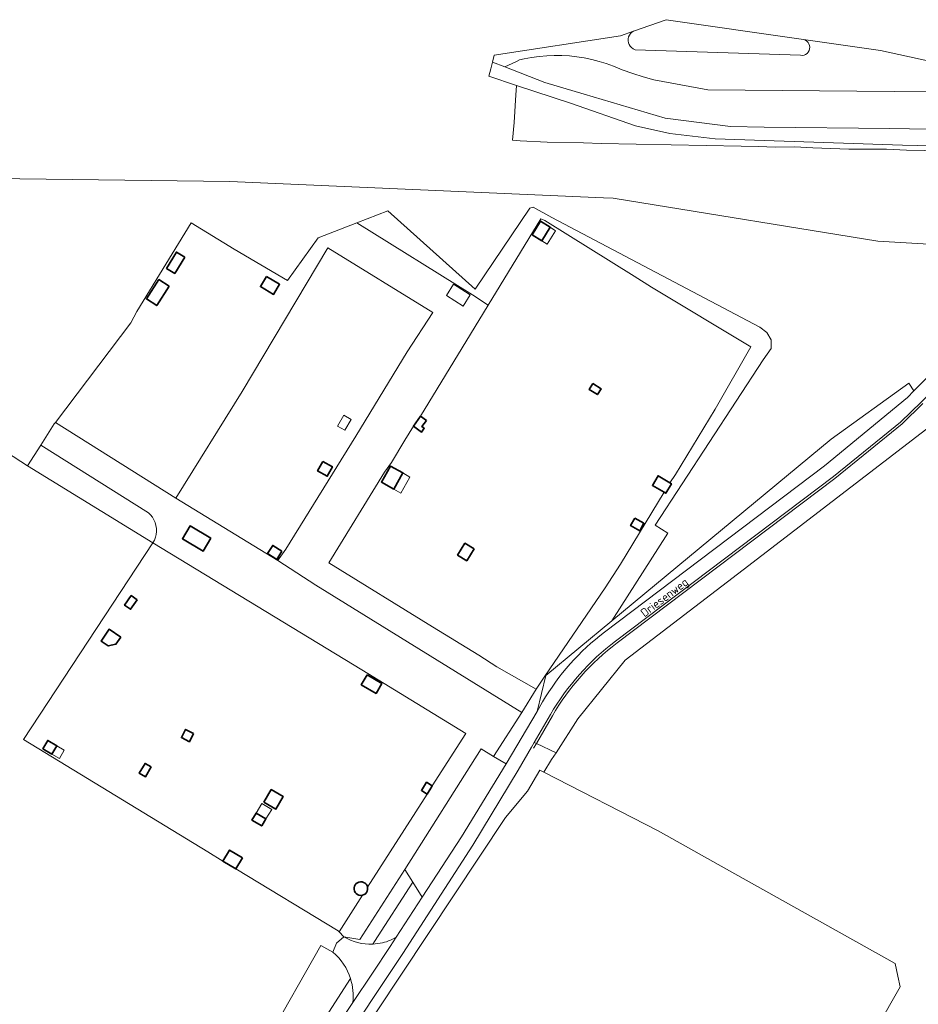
# Model space of a CAD drawing. Header units: metres. Extents: x 178952 to 185583, y 415201 to 419317.
# Tile 93 of 165: x 181001 to 181193, y 417907 to 418118. Entities that reach past the tile are written whole.
import ezdxf
from ezdxf.enums import TextEntityAlignment as Align

# ---------------------------------------------------------------- set-up
doc = ezdxf.new("R2010")
doc.units = ezdxf.units.M
for name, color, linetype, lineweight in [('B-XX-GR-BEPLANTING_CULTUUR_BOSPLANTSOEN-GV', 253, 'Continuous', 18), ('B-XX-GR-BOS_GEMENGD-GV', 253, 'Continuous', 13), ('B-XX-GR-BOUWLAND-GV', 253, 'Continuous', 13), ('B-XX-GR-FRUITTEELT-GV', 253, 'Continuous', 13), ('B-XX-GR-GRAS-GV', 253, 'Continuous', 13), ('B-XX-GR-STRUIK-GV', 253, 'Continuous', 13), ('B-XX-IE-TERREINAFSCHEIDING_KUNSTMATIG_HEKWERK-G', 253, 'IE-TERREINAFSCHEIDING-KUNSTMATIG', 18), ('B-XX-OG-BEBOUWING-GV', 252, 'Continuous', 35), ('B-XX-OG-BEBOUWING_OVERBOUWING-GV', 252, 'Continuous', 18), ('B-XX-OG-BEBOUWING_SCHUUR-GV', 252, 'Continuous', 35), ('B-XX-OG-TERREIN_CULTUURSCHEIDING-GV', 253, 'Continuous', 18), ('B-XX-OG-TOPOGRAFIE-T18', 253, 'Continuous', 18), ('B-XX-OG-WEG-GV', 253, 'Continuous', 18), ('B-XX-VH-VERHARDING_ASFALT-GV', 251, 'Continuous', 18), ('B-XX-VH-VERHARDING_FUNDERING_ZAND-GV', 251, 'Continuous', 18), ('B-XX-VH-VERHARDING_HALFVERHARDING_GRIND-GV', 251, 'Continuous', 18)]:
    doc.layers.add(name, color=color, linetype=linetype, lineweight=lineweight)
doc.styles.add('NLCS-ISO-M-T18', font='NLCS-ISO.ttf', dxfattribs={"height": 1.8})
doc.linetypes.add('IE-TERREINAFSCHEIDING-KUNSTMATIG', pattern='A,4,[82,NLCS.SHX,S=0.75,R=90,X=0,Y=0],4,-2', length=10)

msp = doc.modelspace()

# ---------------------------------------------------------------- linework, layer by layer
at = {"layer": 'B-XX-GR-BEPLANTING_CULTUUR_BOSPLANTSOEN-GV'}
msp.add_lwpolyline([(181169.754, 418113.14), (181169.497, 418113.409), (181169.188, 418113.617), (181168.805, 418113.763), (181139.291, 418118.004), (181132.298, 418115.547), (181131.952, 418115.315), (181131.657, 418115.021), (181131.423, 418114.676), (181131.259, 418114.293), (181131.171, 418113.886), (181131.163, 418113.469), (181131.234, 418113.059), (181131.382, 418112.669), (181131.601, 418112.315), (181131.884, 418112.009), (181132.221, 418111.763), (181132.633, 418111.573), (181168.146, 418110.363), (181168.517, 418110.352), (181168.883, 418110.421), (181169.225, 418110.566), (181169.529, 418110.781), (181169.78, 418111.056), (181169.966, 418111.378), (181170.08, 418111.732), (181170.115, 418112.103), (181170.071, 418112.472), (181169.949, 418112.823)], close=True, dxfattribs=at)
for points in [[(181067.806, 417917.964), (181065.211, 417919.395), (181042.44, 417879.33), (181041.974, 417878.611), (181041.444, 417877.939), (181040.853, 417877.319), (181040.206, 417876.756), (181039.51, 417876.257), (181038.771, 417875.824), (181037.995, 417875.462), (181037.188, 417875.175), (181036.358, 417874.963), (181035.511, 417874.83), (181034.656, 417874.777), (181033.8, 417874.803), (181032.95, 417874.91), (181032.114, 417875.095), (181031.298, 417875.357), (181030.511, 417875.694), (181029.95, 417875.99), (181002.498, 417888.925), (180966.068, 417911.999)], [(180987.801, 417886.358), (181023.193, 417862.642), (181024.457, 417860.165), (181026.136, 417856.873), (181032.516, 417852.136), (181033.613, 417852.946), (181035.303, 417854.193), (181035.556, 417854.38), (181034.851, 417854.858), (181039.938, 417863.176), (181071.574, 417912.281)]]:
    msp.add_lwpolyline(points, dxfattribs=at)
msp.add_lwpolyline([(181071.574, 417912.281, 0.1412239), (181067.806, 417917.964)], format="xyb", dxfattribs=at)
at = {"layer": 'B-XX-GR-BOS_GEMENGD-GV'}
for points in [[(181207.736, 418069.137), (181184.718, 418070.46), (181130.981, 418079.229), (181127.965, 418079.721), (181125.891, 418079.811), (181045.679, 418083.293), (180994.879, 418083.954)], [(180967.595, 418044.827), (181002.3, 418022.329), (181005.123, 418026.751), (181008.025, 418031.295), (181008.269, 418031.617), (181024.466, 418052.999), (181025.705, 418055.389), (181033.328, 418067.785), (181037.424, 418074.447), (181046.606, 418068.757), (181058.059, 418062.018), (181064.616, 418071.176), (181072.914, 418074.394), (181079.588, 418076.982), (181098.321, 418060.199), (181110.065, 418077.586), (181110.747, 418077.751), (181114.793, 418075.566), (181159.395, 418052.039), (181160.908, 418050.873), (181161.825, 418049.297), (181161.864, 418047.44), (181160.092, 418045.045), (181136.958, 418009.53), (181139.655, 418007.824), (181127.642, 417989.048), (181174.712, 418028), (181191.355, 418040.026), (181192.465, 418038.358), (181206.34, 418052.371)], [(181239.29, 418064.066), (181155.839, 418000), (181130.536, 417980.575), (181120.367, 417967.991), (181115.7, 417960.756), (181114.735, 417959.26), (181113.024, 417956.607), (181137.624, 417943.974), (181152.26, 417935.779), (181188.424, 417915.531), (181189.001, 417912.789), (181189.482, 417910.504), (181184.587, 417901.905)]]:
    msp.add_lwpolyline(points, dxfattribs=at)
at = {"layer": 'B-XX-GR-BOUWLAND-GV'}
msp.add_lwpolyline([(181173.607, 417891.19), (181184.587, 417901.905), (181189.482, 417910.504), (181189.001, 417912.789), (181188.424, 417915.531), (181152.26, 417935.779), (181137.624, 417943.974), (181113.024, 417956.607), (181112.178, 417957.041), (181109.578, 417952.507), (181104.816, 417946.818), (181071.478, 417896.68), (181045.681, 417856.992), (181043.557, 417849.175), (181043.127, 417847.592), (181102.145, 417806.296), (181102.313, 417806.179), (181109.71, 417812.344), (181125.644, 417832.658), (181142.916, 417854.677)], close=True, dxfattribs=at)
at = {"layer": 'B-XX-GR-FRUITTEELT-GV'}
for points in [[(181055.981, 418001.97), (181064.159, 417996.671), (181108.352, 417969.37), (181111.383, 417974.39), (181102.999, 417979.176), (181099.116, 417981.671), (181089.157, 417987.787), (181066.942, 418001.45), (181078.899, 418020.956), (181080.372, 418022.985), (181083.231, 418027.775), (181085.112, 418030.824), (181086.597, 418032.948), (181097.293, 418050.564), (181101.082, 418056.777), (181097.777, 418059.008), (181072.914, 418074.394), (181064.616, 418071.176), (181058.059, 418062.018), (181046.606, 418068.757), (181037.424, 418074.447), (181033.328, 418067.785), (181025.705, 418055.389), (181024.466, 418052.999), (181008.269, 418031.617), (181034.103, 418015.366), (181048.297, 418038.271), (181066.679, 418069.077), (181089.216, 418055.183), (181083.769, 418046.779), (181072.686, 418028.633), (181057.713, 418004.413), (181056.301, 418002.411)], [(181111.383, 417974.39), (181113.256, 417977.138), (181126.213, 417996.149), (181129.497, 418001.196), (181138.849, 418016.623), (181139.219, 418016.406), (181140.428, 418018.468), (181140.094, 418018.664), (181141.33, 418020.425), (181149.804, 418034.416), (181157.477, 418047.835), (181136.163, 418060.63), (181132.417, 418062.979), (181113.251, 418074.895), (181112.384, 418075.309), (181101.082, 418056.777), (181097.293, 418050.564), (181086.597, 418032.948), (181085.112, 418030.824), (181083.231, 418027.775), (181080.372, 418022.985), (181078.899, 418020.956), (181066.942, 418001.45), (181089.157, 417987.787), (181099.116, 417981.671), (181102.999, 417979.176)], [(181034.103, 418015.366), (181055.981, 418001.97), (181056.301, 418002.411), (181057.713, 418004.413), (181072.686, 418028.633), (181083.769, 418046.779), (181089.216, 418055.183), (181066.679, 418069.077), (181048.297, 418038.271)], [(181029.196, 418005.752), (181001.428, 417963.584), (181040.942, 417939.484), (181044.189, 417937.515), (181047.002, 417935.81), (181068.947, 417922.505), (181069.13, 417922.314), (181074.152, 417930.179), (181074.176, 417930.185), (181074.493, 417930.31), (181074.773, 417930.505), (181075, 417930.76), (181075.161, 417931.061), (181075.249, 417931.391), (181075.257, 417931.732), (181075.246, 417931.821), (181075.236, 417931.876), (181088.017, 417951.892), (181089.06, 417953.525), (181089.127, 417953.63), (181096.286, 417964.841), (181074.017, 417978.545)]]:
    msp.add_lwpolyline(points, close=True, dxfattribs=at)
at = {"layer": 'B-XX-GR-GRAS-GV'}
msp.add_lwpolyline([(181042.44, 417879.33), (181065.211, 417919.395), (181067.806, 417917.964), (181068.555, 417919.873), (181070.124, 417921.281), (181069.13, 417922.314), (181068.947, 417922.505), (181047.002, 417935.81), (181044.189, 417937.515), (181040.942, 417939.484), (181001.428, 417963.584), (181029.196, 418005.752), (181002.3, 418022.329), (180967.595, 418044.827)], dxfattribs=at)
at = {"layer": 'B-XX-GR-STRUIK-GV'}
msp.add_lwpolyline([(181005.123, 418026.751), (181002.3, 418022.329), (181029.196, 418005.752), (181029.509, 418006.355), (181029.728, 418006.958), (181029.871, 418007.583), (181029.935, 418008.22), (181029.919, 418008.861), (181029.823, 418009.495), (181029.65, 418010.112), (181029.401, 418010.703), (181029.08, 418011.258), (181028.693, 418011.768), (181028.245, 418012.227)], close=True, dxfattribs=at)
at = {"layer": 'B-XX-IE-TERREINAFSCHEIDING_KUNSTMATIG_HEKWERK-G', "ltscale": 0.1, "flags": 128}
for points in [[(181128.763, 417984.293), (181175.481, 418019.582), (181189.945, 418031.319), (181194.347, 418035.635)], [(181110.845, 417961.694), (181111.458, 417962.746), (181114.916, 417968.684)]]:
    msp.add_lwpolyline(points, dxfattribs=at)
msp.add_lwpolyline([(181114.916, 417968.684, -0.0996072), (181128.763, 417984.293)], format="xyb", dxfattribs=at)
at = {"layer": 'B-XX-OG-BEBOUWING-GV'}
msp.add_lwpolyline([(181041.574, 418006.773), (181037.151, 418009.403), (181035.509, 418006.642), (181039.932, 418004.012)], close=True, dxfattribs=at)
at = {"layer": 'B-XX-OG-BEBOUWING_OVERBOUWING-GV'}
for points in [[(181114.429, 418073.462), (181112.607, 418070.555), (181113.769, 418069.828), (181115.591, 418072.735)], [(181097.284, 418058.967), (181093.671, 418061.234), (181092.155, 418058.817), (181095.767, 418056.55)], [(181071.712, 418032.254), (181070.178, 418033.164), (181068.794, 418030.834), (181070.328, 418029.923)], [(181082.8, 418020.757), (181080.841, 418017.323), (181082.366, 418016.453), (181084.324, 418019.887)], [(181010.16, 417961.307), (181008.568, 417962.242), (181007.525, 417960.467), (181009.116, 417959.532)], [(181054.671, 417948.594), (181052.564, 417949.865), (181051.323, 417947.809), (181051.924, 417947.446), (181053.43, 417946.537)]]:
    msp.add_lwpolyline(points, close=True, dxfattribs=at)
at = {"layer": 'B-XX-OG-BEBOUWING_SCHUUR-GV'}
for points in [[(181112.607, 418070.555), (181114.429, 418073.462), (181112.362, 418074.758), (181110.54, 418071.851)], [(181035.994, 418067.086), (181034.217, 418068.161), (181032.099, 418064.66), (181033.876, 418063.585)], [(181032.662, 418060.842), (181030.471, 418062.25), (181027.797, 418058.091), (181029.988, 418056.683)], [(181053.552, 418062.915), (181052.261, 418060.752), (181055.065, 418059.078), (181056.356, 418061.24)], [(181123.538, 418039.947), (181122.75, 418038.677), (181124.54, 418037.566), (181125.328, 418038.837)], [(181087.862, 418032.001), (181086.597, 418032.948), (181085.112, 418030.824), (181086.813, 418029.552), (181087.407, 418030.345), (181086.904, 418030.722)], [(181065.66, 418023.224), (181064.525, 418021.187), (181066.577, 418020.043), (181067.712, 418022.081)], [(181080.841, 418017.323), (181082.8, 418020.757), (181080.185, 418022.248), (181078.226, 418018.814)], [(181138.849, 418016.623), (181139.219, 418016.406), (181140.428, 418018.468), (181140.094, 418018.664), (181137.555, 418020.153), (181136.346, 418018.092)], [(181132.6, 418011.096), (181131.686, 418009.486), (181133.631, 418008.382), (181134.545, 418009.992)], [(181056.872, 418003.977), (181054.908, 418005.222), (181053.795, 418003.466), (181055.759, 418002.221)], [(181098.076, 418004.48), (181096.122, 418005.683), (181094.553, 418003.133), (181096.507, 418001.93)], [(181025.793, 417993.561), (181024.515, 417994.442), (181023.103, 417992.395), (181024.381, 417991.513)], [(181022.269, 417985.553), (181019.791, 417987.242), (181018.058, 417984.7), (181019.595, 417983.652), (181021.228, 417984.026)], [(181075.119, 417977.438), (181073.881, 417975.332), (181077.07, 417973.458), (181078.307, 417975.565)], [(181037.892, 417964.873), (181036.2, 417965.736), (181035.304, 417963.979), (181036.996, 417963.116)], [(181008.568, 417962.242), (181006.624, 417963.385), (181005.581, 417961.61), (181007.525, 417960.467)], [(181028.821, 417957.7), (181027.5, 417958.47), (181026.252, 417956.329), (181027.572, 417955.559)], [(181089.06, 417953.525), (181089.127, 417953.63), (181087.915, 417954.404), (181086.805, 417952.666), (181088.017, 417951.892)], [(181053.006, 417950.149), (181055.573, 417948.649), (181057.146, 417951.339), (181054.579, 417952.839)], [(181053.43, 417946.537), (181051.323, 417947.809), (181050.416, 417946.305), (181052.522, 417945.034)], [(181048.431, 417938.166), (181045.618, 417939.872), (181044.189, 417937.515), (181047.002, 417935.81)], [(181075.257, 417931.732), (181075.246, 417931.821), (181075.236, 417931.876), (181075.229, 417931.912), (181075.117, 417932.235), (181074.933, 417932.522), (181074.687, 417932.759), (181074.393, 417932.933), (181074.067, 417933.034), (181073.727, 417933.056), (181073.39, 417932.998), (181073.077, 417932.865), (181072.802, 417932.662), (181072.582, 417932.401), (181072.429, 417932.096), (181072.351, 417931.763), (181072.352, 417931.422), (181072.432, 417931.09), (181072.587, 417930.786), (181072.808, 417930.526), (181073.084, 417930.325), (181073.399, 417930.193), (181073.735, 417930.138), (181074.076, 417930.162), (181074.112, 417930.169), (181074.152, 417930.179), (181074.176, 417930.185), (181074.493, 417930.31), (181074.773, 417930.505), (181075, 417930.76), (181075.161, 417931.061), (181075.249, 417931.391)]]:
    msp.add_lwpolyline(points, close=True, dxfattribs=at)
at = {"layer": 'B-XX-OG-TERREIN_CULTUURSCHEIDING-GV'}
for points in [[(181206.334, 418089.721), (181190.858, 418090), (181186.615, 418090.193), (181178.509, 418090.262), (181170.752, 418090.479), (181166.896, 418090.703), (181162.763, 418090.623), (181159.021, 418090.767), (181155.433, 418090.871), (181125.368, 418091.413), (181121.548, 418091.559), (181113.791, 418091.699), (181107.975, 418092.044), (181106.408, 418092.128), (181106.309, 418092.143), (181106.664, 418095.917), (181107.069, 418101.908), (181107.13, 418102.808), (181107.204, 418103.9), (181101.258, 418105.896), (181101.672, 418107.491), (181102.04, 418108.903), (181102.432, 418110.413), (181129.502, 418114.564), (181132.298, 418115.547), (181139.291, 418118.004), (181168.805, 418113.763), (181185.329, 418111.389), (181203.929, 418107.352)], [(181203.929, 418107.352), (181185.329, 418111.389), (181168.805, 418113.763), (181169.188, 418113.617), (181169.497, 418113.409), (181169.754, 418113.14), (181169.949, 418112.823), (181170.071, 418112.472), (181170.115, 418112.103), (181170.08, 418111.732), (181169.966, 418111.378), (181169.78, 418111.056), (181169.529, 418110.781), (181169.225, 418110.566), (181168.883, 418110.421), (181168.517, 418110.352), (181168.146, 418110.363), (181132.633, 418111.573), (181132.221, 418111.763), (181131.884, 418112.009), (181131.601, 418112.315), (181131.382, 418112.669), (181131.234, 418113.059), (181131.163, 418113.469), (181131.171, 418113.886), (181131.259, 418114.293), (181131.423, 418114.676), (181131.657, 418115.021), (181131.952, 418115.315), (181132.298, 418115.547), (181129.502, 418114.564), (181102.432, 418110.413), (181102.04, 418108.903), (181104.665, 418107.875), (181105.445, 418108.237), (181107.172, 418109.04), (181107.858, 418109.358), (181108.851, 418109.59), (181110.444, 418109.894), (181112.051, 418110.12), (181113.666, 418110.266), (181115.287, 418110.333), (181116.909, 418110.319), (181118.529, 418110.226), (181120.142, 418110.053), (181121.744, 418109.8), (181123.333, 418109.469), (181124.902, 418109.06), (181126.45, 418108.574), (181127.972, 418108.012), (181129.883, 418107.26), (181132.123, 418106.457), (181134.39, 418105.731), (181136.679, 418105.08), (181148.245, 418102.962), (181228.175, 418102.239)], [(181228.175, 418102.239), (181148.245, 418102.962), (181136.679, 418105.08), (181134.39, 418105.731), (181132.123, 418106.457), (181129.883, 418107.26), (181127.972, 418108.012), (181126.45, 418108.574), (181124.902, 418109.06), (181123.333, 418109.469), (181121.744, 418109.8), (181120.142, 418110.053), (181118.529, 418110.226), (181116.909, 418110.319), (181115.287, 418110.333), (181113.666, 418110.266), (181112.051, 418110.12), (181110.444, 418109.894), (181108.851, 418109.59), (181107.858, 418109.358), (181107.172, 418109.04), (181105.445, 418108.237), (181104.665, 418107.875), (181113.245, 418104.518), (181121.724, 418102.057), (181139.083, 418096.854), (181153.113, 418095.066), (181160.35, 418094.938), (181187.27, 418094.663), (181216.976, 418094.157)], [(181196.437, 418090.913), (181190.036, 418091.119), (181149.85, 418092.414), (181140.113, 418093.583), (181132.73, 418095.205), (181118.767, 418100.075), (181107.204, 418103.9), (181107.13, 418102.808), (181107.069, 418101.908), (181106.664, 418095.917), (181106.309, 418092.143), (181106.408, 418092.128), (181107.975, 418092.044), (181113.791, 418091.699), (181121.548, 418091.559), (181125.368, 418091.413), (181155.433, 418090.871), (181159.021, 418090.767), (181162.763, 418090.623), (181166.896, 418090.703), (181170.752, 418090.479), (181178.509, 418090.262), (181186.615, 418090.193), (181190.858, 418090), (181206.334, 418089.721)], [(180994.879, 418083.954), (181045.679, 418083.293), (181125.891, 418079.811), (181127.965, 418079.721), (181130.981, 418079.229), (181184.718, 418070.46), (181207.736, 418069.137)], [(181084.921, 417932.998), (181083.256, 417935.667), (181073.612, 417920.647), (181070.124, 417921.281)], [(181076.334, 417919.67), (181076.709, 417920.252), (181084.921, 417932.998)]]:
    msp.add_lwpolyline(points, dxfattribs=at)
for points in [[(181072.914, 418074.394), (181097.777, 418059.008), (181101.082, 418056.777), (181112.384, 418075.309), (181113.251, 418074.895), (181132.417, 418062.979), (181136.163, 418060.63), (181157.477, 418047.835), (181149.804, 418034.416), (181141.33, 418020.425), (181140.094, 418018.664), (181140.428, 418018.468), (181139.219, 418016.406), (181138.849, 418016.623), (181129.497, 418001.196), (181126.213, 417996.149), (181113.256, 417977.138), (181113.478, 417977.327), (181127.642, 417989.048), (181139.655, 418007.824), (181136.958, 418009.53), (181160.092, 418045.045), (181161.864, 418047.44), (181161.825, 418049.297), (181160.908, 418050.873), (181159.395, 418052.039), (181114.793, 418075.566), (181110.747, 418077.751), (181110.065, 418077.586), (181098.321, 418060.199), (181079.588, 418076.982)], [(181034.103, 418015.366), (181008.269, 418031.617), (181008.025, 418031.295), (181005.123, 418026.751), (181028.245, 418012.227), (181028.693, 418011.768), (181029.08, 418011.258), (181029.401, 418010.703), (181029.65, 418010.112), (181029.823, 418009.495), (181029.919, 418008.861), (181029.935, 418008.22), (181029.871, 418007.583), (181029.728, 418006.958), (181029.509, 418006.355), (181029.196, 418005.752), (181074.017, 417978.545), (181096.286, 417964.841), (181089.127, 417953.63), (181089.06, 417953.525), (181088.017, 417951.892), (181075.236, 417931.876), (181075.246, 417931.821), (181075.257, 417931.732), (181075.249, 417931.391), (181075.161, 417931.061), (181075, 417930.76), (181074.773, 417930.505), (181074.493, 417930.31), (181074.176, 417930.185), (181074.152, 417930.179), (181069.13, 417922.314), (181070.124, 417921.281), (181073.612, 417920.647), (181083.256, 417935.667), (181099.587, 417961.551), (181102.281, 417959.946), (181108.352, 417969.37), (181064.159, 417996.671), (181055.981, 418001.97)], [(181037.151, 418009.403), (181041.574, 418006.773), (181039.932, 418004.012), (181035.509, 418006.642)]]:
    msp.add_lwpolyline(points, close=True, dxfattribs=at)
msp.add_lwpolyline([(181070.124, 417921.281, 0.1499383), (181076.334, 417919.67)], format="xyb", dxfattribs=at)
at = {"layer": 'B-XX-OG-WEG-GV'}
for points in [[(181227.412, 418071.593), (181208.07, 418049.79), (181194.061, 418036.054), (181189.612, 418031.692), (181175.18, 418019.981), (181128.462, 417984.692)], [(181114.484, 417968.936), (181111.003, 417962.959), (181111.458, 417962.746), (181115.7, 417960.756), (181120.367, 417967.991), (181130.536, 417980.575), (181155.839, 418000), (181239.29, 418064.066)], [(181173.3, 418022.29), (181191.072, 418036.951), (181192.465, 418038.358), (181191.355, 418040.026), (181174.712, 418028), (181127.642, 417989.048), (181113.478, 417977.327), (181111.596, 417969.62), (181112.78, 417971.641)], [(181126.086, 417986.616), (181173.3, 418022.29)], [(181086.952, 417929.742), (181084.921, 417932.998), (181076.709, 417920.252), (181076.334, 417919.67), (181077.963, 417919.864)], [(181081.363, 417921.145), (181086.952, 417929.742)], [(181071.574, 417912.281), (181039.938, 417863.176), (181034.851, 417854.858), (181035.556, 417854.38), (181036.992, 417853.404), (181038.51, 417855.361), (181043.74, 417864.031), (181051.01, 417875.652), (181072.059, 417907.164)]]:
    msp.add_lwpolyline(points, dxfattribs=at)
for points in [[(181112.78, 417971.641, -0.0984732), (181126.086, 417986.616)], [(181128.462, 417984.692, 0.0996184), (181114.484, 417968.936)], [(181077.963, 417919.864, 0.0838839), (181081.363, 417921.145)], [(181072.059, 417907.164, 0.1057209), (181071.574, 417912.281)]]:
    msp.add_lwpolyline(points, format="xyb", dxfattribs=at)
for points in [[(181111.596, 417969.62), (181113.478, 417977.327), (181113.256, 417977.138), (181111.383, 417974.39), (181108.352, 417969.37), (181102.281, 417959.946), (181104.984, 417958.335)], [(181104.816, 417946.818), (181109.578, 417952.507), (181112.178, 417957.041), (181113.024, 417956.607), (181114.735, 417959.26), (181115.7, 417960.756), (181111.458, 417962.746), (181111.003, 417962.959), (181110.421, 417961.959), (181107.522, 417956.982), (181097.832, 417940.901), (181082.8, 417917.7), (181053.62, 417873.821), (181046.462, 417862.271), (181040.885, 417851.091), (181043.557, 417849.175), (181045.681, 417856.992), (181071.478, 417896.68)]]:
    msp.add_lwpolyline(points, close=True, dxfattribs=at)
at = {"layer": 'B-XX-VH-VERHARDING_ASFALT-GV'}
for points in [[(181230.271, 418074.051), (181227.066, 418079.319), (181225.264, 418073.544), (181206.34, 418052.371), (181192.465, 418038.358), (181191.072, 418036.951), (181173.3, 418022.29), (181126.086, 417986.616)], [(181128.462, 417984.692), (181175.18, 418019.981), (181189.612, 418031.692), (181194.061, 418036.054), (181208.07, 418049.79), (181227.412, 418071.593)], [(181112.78, 417971.641), (181111.596, 417969.62), (181104.984, 417958.335), (181095.37, 417942.69), (181086.952, 417929.742), (181081.363, 417921.145), (181080.1, 417919.202), (181076.28, 417913.483), (181072.059, 417907.164), (181051.01, 417875.652), (181043.74, 417864.031), (181038.51, 417855.361), (181036.992, 417853.404), (181036.293, 417852.504), (181035.57, 417851.572), (181034.644, 417851.212), (181032.712, 417850.461), (181041.462, 417844.502), (181040.83, 417850.981), (181040.885, 417851.091), (181046.462, 417862.271), (181053.62, 417873.821), (181082.8, 417917.7)], [(181082.8, 417917.7), (181097.832, 417940.901), (181107.522, 417956.982), (181110.421, 417961.959), (181111.003, 417962.959), (181114.484, 417968.936)]]:
    msp.add_lwpolyline(points, dxfattribs=at)
for points in [[(181126.086, 417986.616, 0.0984732), (181112.78, 417971.641)], [(181114.484, 417968.936, -0.0996184), (181128.462, 417984.692)]]:
    msp.add_lwpolyline(points, format="xyb", dxfattribs=at)
at = {"layer": 'B-XX-VH-VERHARDING_FUNDERING_ZAND-GV'}
msp.add_lwpolyline([(181216.976, 418094.157), (181187.27, 418094.663), (181160.35, 418094.938), (181153.113, 418095.066), (181139.083, 418096.854), (181121.724, 418102.057), (181113.245, 418104.518), (181104.665, 418107.875), (181102.04, 418108.903), (181101.672, 418107.491), (181101.258, 418105.896), (181107.204, 418103.9), (181118.767, 418100.075), (181132.73, 418095.205), (181140.113, 418093.583), (181149.85, 418092.414), (181190.036, 418091.119), (181196.437, 418090.913)], dxfattribs=at)
at = {"layer": 'B-XX-VH-VERHARDING_HALFVERHARDING_GRIND-GV'}
msp.add_lwpolyline([(181104.984, 417958.335), (181102.281, 417959.946), (181099.587, 417961.551), (181083.256, 417935.667), (181084.921, 417932.998), (181086.952, 417929.742), (181095.37, 417942.69)], close=True, dxfattribs=at)
for points in [[(181070.124, 417921.281), (181068.555, 417919.873), (181067.806, 417917.964)], [(181077.963, 417919.864), (181076.334, 417919.67)], [(181080.1, 417919.202), (181081.363, 417921.145)], [(181072.059, 417907.164), (181076.28, 417913.483), (181080.1, 417919.202)]]:
    msp.add_lwpolyline(points, dxfattribs=at)
for points in [[(181076.334, 417919.67, -0.1499383), (181070.124, 417921.281)], [(181081.363, 417921.145, -0.0838839), (181077.963, 417919.864)], [(181067.806, 417917.964, -0.1412239), (181071.574, 417912.281)], [(181071.574, 417912.281, -0.1057209), (181072.059, 417907.164)]]:
    msp.add_lwpolyline(points, format="xyb", dxfattribs=at)

# ---------------------------------------------------------------- texts
at = {"layer": 'B-XX-OG-TOPOGRAFIE-T18', "style": 'NLCS-ISO-M-T18'}
msp.add_text('Driesenweg', height=1.8, rotation=37.1, dxfattribs=at).set_placement((181138.921, 417994.079), align=Align.MIDDLE_CENTER)

doc.saveas('drawing.dxf')
